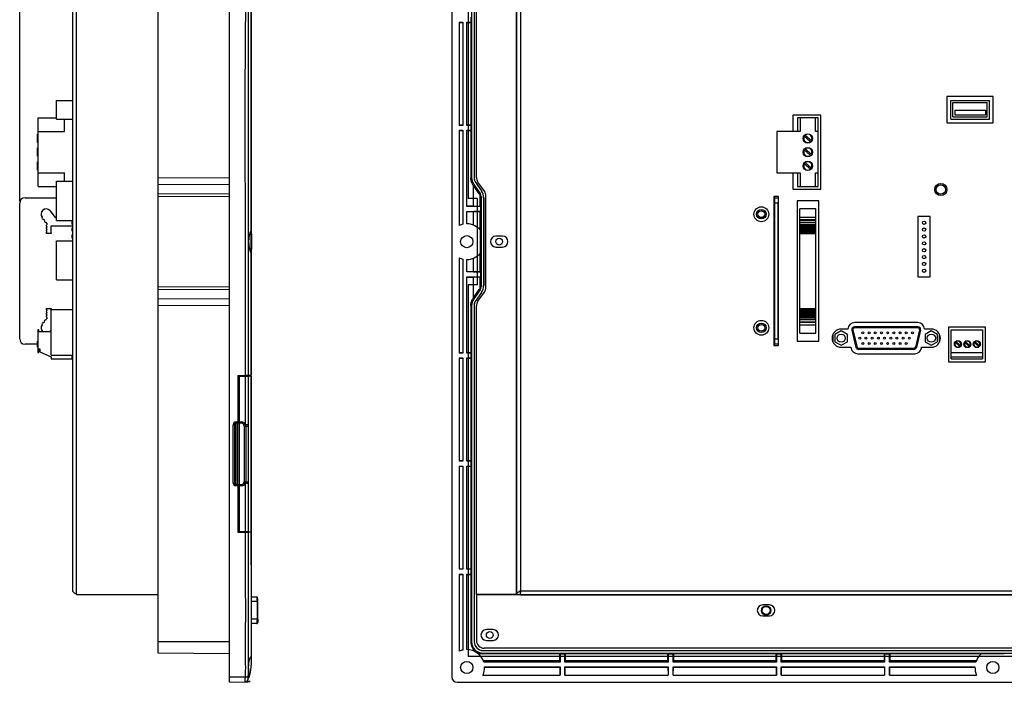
# Model space of a CAD drawing. Header units: millimetres. Extents: x 5826 to 8031, y -49 to 429.
# Tile 5 of 7: x 7471 to 7835, y -13 to 232. Entities that reach past the tile are written whole.
import ezdxf

# ---------------------------------------------------------------- set-up
doc = ezdxf.new("R2010")
doc.units = ezdxf.units.MM
doc.header["$LTSCALE"] = 3
doc.header["$PDSIZE"] = -1
doc.styles.get("Standard").update_dxf_attribs({"font": 'arial.ttf', "height": 12})
doc.dimstyles.new('ISO-25', dxfattribs={"dimtxt": 12, "dimasz": 6, "dimexe": 0.5, "dimexo": 0.625, "dimtad": 1, "dimdec": 1, "dimdsep": 46, "dimtxsty": 'Standard', "dimcen": 0, "dimclrd": 256, "dimclre": 256, "dimadec": 0, "dimazin": 0, "dimtfac": 1, "dimtdec": 1, "dimtmove": 0, "dimatfit": 3, "dimfxl": 1, "dimlwd": 30, "dimlwe": 30, "dimarcsym": 0})

# ---------------------------------------------------------------- blocks, each defined once
blk = doc.blocks.new('*D187')
at = {"lineweight": 30}
for p, q in [((7470.78, 164.47), (7470.78, 370.08)), ((7550.38, 369.58), (7476.78, 369.58)), ((7556.38, 311.99), (7556.38, 370.08))]:
    blk.add_line(p, q, dxfattribs=at)
for points in [[(7476.78, 370.58), (7476.78, 368.58), (7470.78, 369.58)], [(7550.38, 370.58), (7550.38, 368.58), (7556.38, 369.58)]]:
    blk.add_solid(points)
at = {"layer": 'Defpoints', "color": 0}
for p in [(7470.78, 369.58), (7556.38, 311.37), (7470.78, 163.85)]:
    blk.add_point(p, dxfattribs=at)
at = {"color": 0, "insert": (7513.58, 376.33), "char_height": 12, "attachment_point": 5}
blk.add_mtext('85.6', dxfattribs=at)

msp = doc.modelspace()

# ---------------------------------------------------------------- linework, layer by layer
at = {"color": 7, "linetype": 'Continuous', "lineweight": 25}
for p, q in [((7548.38, -11.39), (7548.38, 310.61)), ((7630.58, 310.61), (7630.58, -11.39)), ((7556.38, 302.61), (7556.38, 152.61)), ((7521.98, 173.33), (7521.98, 297.61)), ((7637.86, 297.61), (7637.86, 173.33)), ((7638.83, 297.61), (7638.83, 172.86)), ((7638.86, 297.61), (7638.86, 172.86)), ((7556.28, 286.31), (7556.28, 153.44)), ((7490.38, 20.51), (7490.38, 278.71)), ((7491.78, 19.11), (7491.78, 280.11)), ((7639.68, 173.39), (7639.68, 280.11)), ((7654.38, 280.11), (7654.38, 19.11)), ((7654.58, 19.11), (7654.58, 280.11)), ((7655.98, 278.71), (7655.98, 20.51)), ((7633.28, 230.81), (7634.68, 230.81)), ((7633.28, 230.81), (7633.28, 192.61)), ((7633.28, 230.73), (7634.6, 230.73)), ((7634.6, 230.73), (7634.68, 230.81)), ((7634.6, 230.73), (7634.6, 192.7)), ((7634.68, 230.81), (7634.68, 192.61)), ((7636.08, 230.81), (7637.63, 230.81)), ((7636.08, 192.61), (7636.08, 230.81)), ((7636.17, 230.72), (7636.08, 230.81)), ((7636.17, 230.72), (7637.58, 230.72)), ((7636.17, 192.7), (7636.17, 230.72)), ((7637.63, 230.81), (7637.58, 230.72)), ((7637.58, 230.72), (7637.58, 192.7)), ((7637.63, 232.61), (7637.63, 230.81)), ((7484.38, 201.86), (7490.38, 201.86)), ((7484.38, 194.96), (7484.38, 201.86)), ((7830.73, 203.26), (7813.63, 203.26)), ((7813.63, 203.26), (7813.63, 193.56)), ((7815.03, 194.96), (7815.03, 201.86)), ((7815.03, 201.86), (7829.33, 201.86)), ((7815.83, 201.06), (7828.53, 201.06)), ((7815.83, 195.76), (7815.83, 201.06)), ((7828.53, 195.76), (7828.53, 201.06)), ((7829.33, 194.96), (7829.33, 201.86)), ((7830.73, 193.56), (7830.73, 203.26)), ((7816.52, 198.23), (7816.52, 196.51)), ((7816.52, 198.23), (7827.85, 198.23)), ((7827.85, 198.23), (7827.85, 196.51)), ((7477.58, 195.41), (7484.38, 195.41)), ((7477.58, 190.41), (7477.58, 195.41)), ((7484.38, 194.96), (7490.38, 194.96)), ((7487.38, 190.41), (7487.38, 194.96)), ((7766.98, 196.41), (7756.68, 196.41)), ((7756.68, 196.41), (7756.68, 190.41)), ((7765.98, 195.44), (7758.38, 195.44)), ((7758.38, 195.44), (7758.38, 190.41)), ((7759.31, 195.41), (7759.31, 190.41)), ((7765.06, 195.41), (7759.31, 195.41)), ((7765.06, 190.41), (7765.06, 195.41)), ((7765.98, 190.41), (7765.98, 195.44)), ((7766.98, 169.01), (7766.98, 196.41)), ((7813.63, 193.56), (7830.73, 193.56)), ((7815.03, 194.96), (7829.33, 194.96)), ((7815.83, 195.76), (7828.53, 195.76)), ((7816.52, 196.51), (7827.85, 196.51)), ((7477.58, 189.33), (7477.38, 189.33)), ((7477.38, 187), (7477.38, 189.33)), ((7477.58, 190.41), (7487.38, 190.41)), ((7477.58, 175.01), (7477.58, 190.41)), ((7634.6, 192.7), (7633.28, 192.69)), ((7634.68, 192.61), (7633.28, 192.61)), ((7633.28, 190.81), (7634.68, 190.81)), ((7633.28, 190.81), (7633.28, 155.59)), ((7633.28, 190.73), (7634.6, 190.73)), ((7634.6, 192.7), (7634.68, 192.61)), ((7634.6, 190.73), (7634.68, 190.81)), ((7634.6, 190.73), (7634.6, 156.04)), ((7634.68, 190.81), (7634.68, 156.06)), ((7636.17, 192.7), (7636.08, 192.61)), ((7637.63, 192.61), (7636.08, 192.61)), ((7636.08, 190.81), (7637.63, 190.81)), ((7636.08, 162.61), (7636.08, 190.81)), ((7636.17, 190.72), (7636.08, 190.81)), ((7637.58, 192.7), (7636.17, 192.7)), ((7636.17, 190.72), (7637.58, 190.72)), ((7636.17, 162.7), (7636.17, 190.72)), ((7637.58, 192.7), (7637.63, 192.61)), ((7637.63, 190.81), (7637.58, 190.72)), ((7637.58, 190.72), (7637.58, 173.24)), ((7637.63, 192.61), (7637.63, 190.81)), ((7750.78, 190.41), (7750.78, 175.01)), ((7759.31, 190.41), (7750.78, 190.41)), ((7765.98, 190.41), (7765.06, 190.41)), ((7765.98, 175.01), (7765.98, 190.41)), ((7477.38, 187), (7477.58, 187)), ((7477.38, 186.58), (7477.38, 187)), ((7477.38, 186.58), (7477.58, 186.58)), ((7477.38, 186.25), (7477.38, 186.58)), ((7477.38, 186.25), (7477.58, 186.25)), ((7763.14, 186.58), (7760.88, 188.61)), ((7761.25, 189.02), (7763.5, 187)), ((7477.58, 184.25), (7477.38, 184.25)), ((7477.38, 181.92), (7477.38, 184.25)), ((7763.14, 181.5), (7760.88, 183.53)), ((7761.25, 183.94), (7763.5, 181.92)), ((7477.38, 181.92), (7477.58, 181.92)), ((7477.38, 181.5), (7477.38, 181.92)), ((7477.38, 181.5), (7477.58, 181.5)), ((7477.38, 181.17), (7477.38, 181.5)), ((7477.38, 181.17), (7477.58, 181.17)), ((7477.58, 179.17), (7477.38, 179.17)), ((7477.38, 176.84), (7477.38, 179.17)), ((7763.14, 176.42), (7760.88, 178.45)), ((7761.25, 178.86), (7763.5, 176.84)), ((7477.38, 176.84), (7477.58, 176.84)), ((7477.38, 176.42), (7477.38, 176.84)), ((7477.38, 176.42), (7477.58, 176.42)), ((7477.38, 176.09), (7477.38, 176.42)), ((7477.38, 176.09), (7477.58, 176.09)), ((7477.58, 175.01), (7487.38, 175.01)), ((7477.58, 170.01), (7477.58, 175.01)), ((7487.38, 171.96), (7487.38, 175.01)), ((7750.78, 175.01), (7759.31, 175.01)), ((7756.68, 175.01), (7756.68, 169.01)), ((7758.38, 175.01), (7758.38, 169.99)), ((7759.31, 175.01), (7759.31, 170.01)), ((7765.06, 175.01), (7765.98, 175.01)), ((7765.06, 170.01), (7765.06, 175.01)), ((7765.98, 169.99), (7765.98, 175.01)), ((7484.38, 157.46), (7484.38, 171.96)), ((7484.38, 171.96), (7490.38, 171.96)), ((7521.98, 170.75), (7521.98, 173.33)), ((7637.58, 173.24), (7637.86, 173.33)), ((7638.83, 172.86), (7638.86, 172.86)), ((7639.2, 171.69), (7639.22, 171.71)), ((7639.2, 171.69), (7641.52, 168.37)), ((7639.22, 171.71), (7641.55, 168.39)), ((7642.62, 168.25), (7640.23, 171.67)), ((7477.58, 170.01), (7484.38, 170.01)), ((7521.98, 167.43), (7521.98, 170.75)), ((7638.67, 170.75), (7638.4, 170.66)), ((7638.4, 170.66), (7638.58, 170.4)), ((7640.72, 167.34), (7638.58, 170.4)), ((7638.58, 162.7), (7638.58, 170.4)), ((7638.67, 170.75), (7641, 167.43)), ((7641.52, 168.37), (7641.55, 168.39)), ((7756.68, 169.01), (7766.98, 169.01)), ((7758.38, 169.99), (7765.98, 169.99)), ((7759.31, 170.01), (7765.06, 170.01)), ((7470.78, 113.65), (7470.78, 163.85)), ((7472.78, 165.85), (7484.38, 165.85)), ((7521.98, 166.28), (7521.98, 167.43)), ((7521.98, 132.94), (7521.98, 166.28)), ((7640.72, 167.34), (7641, 167.43)), ((7641.36, 166.28), (7641.08, 166.19)), ((7641.08, 162.7), (7641.08, 166.19)), ((7641.36, 166.28), (7641.36, 132.94)), ((7642.33, 165.81), (7642.33, 133.42)), ((7642.33, 165.81), (7642.36, 165.81)), ((7642.36, 165.81), (7642.36, 133.42)), ((7643.16, 132.69), (7643.16, 166.53)), ((7751.4, 166.25), (7749.6, 166.25)), ((7749.6, 166.25), (7749.6, 111.25)), ((7749.6, 165.85), (7749.8, 165.85)), ((7749.8, 165.85), (7749.8, 111.65)), ((7750, 165.85), (7749.8, 165.85)), ((7750, 163.85), (7750, 165.85)), ((7750, 165.85), (7751.2, 165.85)), ((7751.2, 163.85), (7750, 163.85)), ((7750, 113.65), (7750, 163.85)), ((7751.2, 165.85), (7751.2, 163.85)), ((7751.2, 113.65), (7751.2, 163.85)), ((7751.4, 111.25), (7751.4, 166.25)), ((7766.2, 164.71), (7758.2, 164.71)), ((7758.2, 164.71), (7758.2, 112.79)), ((7766.2, 112.79), (7766.2, 164.71)), ((7481.93, 161.16), (7483.95, 158.59)), ((7636.17, 162.7), (7636.08, 162.61)), ((7641.13, 162.61), (7636.08, 162.61)), ((7636.08, 160.81), (7641.13, 160.81)), ((7636.08, 156.21), (7636.08, 160.81)), ((7636.17, 160.72), (7636.08, 160.81)), ((7638.58, 162.7), (7636.17, 162.7)), ((7636.17, 156.21), (7636.17, 160.72)), ((7636.17, 160.72), (7638.58, 160.72)), ((7638.58, 162.7), (7641.08, 162.7)), ((7641.08, 160.72), (7638.58, 160.72)), ((7638.58, 155.72), (7638.58, 160.72)), ((7641.08, 162.7), (7641.13, 162.61)), ((7641.13, 160.81), (7641.08, 160.72)), ((7641.08, 153.92), (7641.08, 160.72)), ((7641.13, 162.61), (7641.13, 160.81)), ((7765.2, 161.71), (7759.2, 161.71)), ((7759.2, 158.64), (7759.2, 161.71)), ((7765.2, 158.64), (7765.2, 161.71)), ((7483.95, 158.59), (7484.38, 158.69)), ((7484.38, 157.46), (7490.38, 157.46)), ((7490.38, 157.21), (7490.18, 157.21)), ((7490.18, 156.6), (7490.18, 157.21)), ((7490.18, 156), (7490.18, 156.6)), ((7759.2, 158.64), (7765.2, 158.64)), ((7759.2, 157.85), (7759.2, 158.64)), ((7759.2, 157.85), (7765.2, 157.85)), ((7759.2, 157.58), (7759.2, 157.85)), ((7759.2, 157.58), (7765.2, 157.58)), ((7759.2, 156.85), (7759.2, 157.58)), ((7759.2, 156.11), (7759.2, 156.87)), ((7759.2, 156.85), (7765.2, 156.85)), ((7765.2, 157.85), (7765.2, 158.64)), ((7765.2, 157.58), (7765.2, 157.85)), ((7765.2, 156.85), (7765.2, 157.58)), ((7765.2, 156.11), (7765.2, 156.87)), ((7807.45, 158.87), (7802.91, 158.87)), ((7802.91, 158.87), (7802.91, 136.55)), ((7807.45, 136.55), (7807.45, 158.87)), ((7480.64, 153.84), (7480.96, 154.13)), ((7480.64, 153.54), (7480.64, 153.84)), ((7480.95, 153.35), (7480.64, 153.54)), ((7480.64, 152.98), (7480.95, 153.35)), ((7480.64, 152.65), (7480.64, 152.98)), ((7480.66, 154.72), (7480.95, 155.06)), ((7480.66, 154.47), (7480.66, 154.72)), ((7480.96, 154.13), (7480.66, 154.47)), ((7480.68, 155.68), (7481, 155.93)), ((7480.68, 155.38), (7480.68, 155.68)), ((7480.95, 155.06), (7480.68, 155.38)), ((7481, 155.93), (7481, 156.11)), ((7490.38, 155.35), (7482.26, 155.35)), ((7482.26, 155.35), (7482.26, 153.03)), ((7482.26, 153.03), (7482.43, 152.85)), ((7490.18, 156), (7490.38, 156)), ((7490.38, 154.67), (7490.18, 154.67)), ((7490.18, 154.06), (7490.18, 154.67)), ((7490.18, 153.46), (7490.18, 154.06)), ((7490.18, 153.46), (7490.38, 153.46)), ((7641.13, 145.36), (7641.13, 153.87)), ((7759.2, 156.11), (7765.2, 156.11)), ((7759.2, 155.93), (7759.2, 156.11)), ((7759.2, 155.93), (7765.2, 155.93)), ((7759.2, 155.68), (7759.2, 155.93)), ((7759.2, 155.68), (7765.2, 155.68)), ((7759.2, 155.38), (7759.2, 155.68)), ((7759.2, 155.38), (7765.2, 155.38)), ((7759.2, 155.06), (7759.2, 155.38)), ((7759.2, 155.06), (7765.2, 155.06)), ((7759.2, 154.72), (7759.2, 155.06)), ((7759.2, 154.72), (7765.2, 154.72)), ((7759.2, 154.47), (7759.2, 154.72)), ((7759.2, 154.47), (7765.2, 154.47)), ((7759.2, 154.13), (7759.2, 154.47)), ((7759.2, 154.13), (7765.2, 154.13)), ((7759.2, 153.84), (7759.2, 154.13)), ((7759.2, 153.84), (7765.2, 153.84)), ((7759.2, 153.54), (7759.2, 153.84)), ((7759.2, 153.54), (7765.2, 153.54)), ((7759.2, 153.35), (7759.2, 153.54)), ((7759.2, 153.35), (7765.2, 153.35)), ((7759.2, 152.98), (7759.2, 153.35)), ((7759.2, 152.98), (7765.2, 152.98)), ((7759.2, 152.65), (7759.2, 152.98)), ((7765.2, 155.93), (7765.2, 156.11)), ((7765.2, 155.68), (7765.2, 155.93)), ((7765.2, 155.38), (7765.2, 155.68)), ((7765.2, 155.06), (7765.2, 155.38)), ((7765.2, 154.72), (7765.2, 155.06)), ((7765.2, 154.47), (7765.2, 154.72)), ((7765.2, 154.13), (7765.2, 154.47)), ((7765.2, 153.84), (7765.2, 154.13)), ((7765.2, 153.54), (7765.2, 153.84)), ((7765.2, 153.35), (7765.2, 153.54)), ((7765.2, 152.98), (7765.2, 153.35)), ((7765.2, 152.65), (7765.2, 152.98)), ((7482.43, 152.65), (7480.64, 152.65)), ((7482.43, 152.85), (7482.43, 152.65)), ((7484.38, 135.46), (7484.38, 149.96)), ((7484.38, 149.96), (7490.38, 149.96)), ((7490.38, 152.13), (7490.18, 152.13)), ((7490.18, 151.52), (7490.18, 152.13)), ((7490.18, 150.92), (7490.18, 151.52)), ((7490.18, 150.92), (7490.38, 150.92)), ((7556.38, 146.62), (7556.38, 152.61)), ((7556.48, 152.46), (7556.48, 146.76)), ((7649.33, 151.61), (7646.83, 151.61)), ((7759.2, 152.65), (7765.2, 152.65)), ((7759.2, 124.85), (7759.2, 152.65)), ((7765.2, 124.85), (7765.2, 152.65)), ((7556.28, 145.77), (7556.28, 100.11)), ((7556.38, 146.62), (7556.38, 100.11)), ((7646.83, 147.61), (7649.33, 147.61)), ((7633.28, 143.64), (7633.28, 108.41)), ((7634.6, 143.18), (7634.6, 108.5)), ((7634.68, 143.16), (7634.68, 108.41)), ((7636.08, 138.41), (7636.08, 143.01)), ((7636.17, 138.5), (7636.17, 143.01)), ((7638.58, 138.5), (7638.58, 143.5)), ((7641.08, 138.5), (7641.08, 145.3)), ((7636.17, 138.5), (7636.08, 138.41)), ((7641.13, 138.41), (7636.08, 138.41)), ((7638.58, 138.5), (7636.17, 138.5)), ((7638.58, 138.5), (7641.08, 138.5)), ((7641.08, 138.5), (7641.13, 138.41)), ((7641.13, 138.41), (7641.13, 136.61)), ((7484.38, 135.46), (7490.38, 135.46)), ((7636.08, 136.61), (7641.13, 136.61)), ((7636.08, 108.41), (7636.08, 136.61)), ((7636.17, 136.52), (7636.08, 136.61)), ((7636.17, 108.5), (7636.17, 136.52)), ((7636.17, 136.52), (7638.58, 136.52)), ((7641.08, 136.52), (7638.58, 136.52)), ((7638.58, 128.83), (7638.58, 136.52)), ((7641.13, 136.61), (7641.08, 136.52)), ((7641.08, 133.03), (7641.08, 136.52)), ((7802.91, 136.55), (7807.45, 136.55)), ((7521.98, 131.8), (7521.98, 132.94)), ((7521.98, 128.47), (7521.98, 131.8)), ((7638.58, 128.83), (7640.72, 131.88)), ((7641, 131.8), (7638.67, 128.47)), ((7641, 131.8), (7640.72, 131.88)), ((7641.08, 133.03), (7641.36, 132.94)), ((7642.33, 133.42), (7642.36, 133.42)), ((7521.98, 125.89), (7521.98, 128.47)), ((7638.58, 128.83), (7638.4, 128.56)), ((7638.4, 128.56), (7638.67, 128.47)), ((7641.52, 130.85), (7639.2, 127.53)), ((7639.2, 127.53), (7639.22, 127.51)), ((7641.55, 130.84), (7639.22, 127.51)), ((7640.23, 127.55), (7642.62, 130.97)), ((7641.52, 130.85), (7641.55, 130.84)), ((7480.64, 124.51), (7480.64, 124.85)), ((7480.64, 124.85), (7482.43, 124.85)), ((7480.95, 124.15), (7480.64, 124.51)), ((7480.64, 123.95), (7480.95, 124.15)), ((7480.64, 123.66), (7480.64, 123.95)), ((7482.43, 124.65), (7482.26, 124.46)), ((7482.26, 124.46), (7482.26, 122.15)), ((7482.38, 107.59), (7482.38, 124.49)), ((7482.38, 124.49), (7490.38, 124.49)), ((7482.43, 124.85), (7482.43, 124.65)), ((7521.98, 1.61), (7521.98, 125.89)), ((7637.58, 125.98), (7637.58, 108.5)), ((7637.86, 125.89), (7637.58, 125.98)), ((7637.86, 125.89), (7637.86, 1.61)), ((7638.83, 126.37), (7638.83, 1.61)), ((7638.83, 126.37), (7638.86, 126.37)), ((7638.86, 126.37), (7638.86, 1.61)), ((7639.68, 19.11), (7639.68, 125.83)), ((7759.2, 124.85), (7765.2, 124.85)), ((7759.2, 124.51), (7759.2, 124.85)), ((7759.2, 124.51), (7765.2, 124.51)), ((7759.2, 124.15), (7759.2, 124.51)), ((7759.2, 124.15), (7765.2, 124.15)), ((7759.2, 123.95), (7759.2, 124.15)), ((7759.2, 123.95), (7765.2, 123.95)), ((7759.2, 123.66), (7759.2, 123.95)), ((7765.2, 124.51), (7765.2, 124.85)), ((7765.2, 124.15), (7765.2, 124.51)), ((7765.2, 123.95), (7765.2, 124.15)), ((7765.2, 123.66), (7765.2, 123.95)), ((7480.96, 123.36), (7480.64, 123.66)), ((7480.66, 123.03), (7480.96, 123.36)), ((7480.66, 122.78), (7480.66, 123.03)), ((7480.95, 122.43), (7480.66, 122.78)), ((7480.68, 122.11), (7480.95, 122.43)), ((7480.68, 121.82), (7480.68, 122.11)), ((7481, 121.57), (7480.68, 121.82)), ((7481, 121.39), (7481, 121.57)), ((7482.26, 122.15), (7482.38, 122.15)), ((7759.2, 123.66), (7765.2, 123.66)), ((7759.2, 123.36), (7759.2, 123.66)), ((7759.2, 123.36), (7765.2, 123.36)), ((7759.2, 123.03), (7759.2, 123.36)), ((7759.2, 123.03), (7765.2, 123.03)), ((7759.2, 122.78), (7759.2, 123.03)), ((7759.2, 122.78), (7765.2, 122.78)), ((7759.2, 122.43), (7759.2, 122.78)), ((7759.2, 122.43), (7765.2, 122.43)), ((7759.2, 122.11), (7759.2, 122.43)), ((7759.2, 122.11), (7765.2, 122.11)), ((7759.2, 121.82), (7759.2, 122.11)), ((7759.2, 121.82), (7765.2, 121.82)), ((7759.2, 121.57), (7759.2, 121.82)), ((7759.2, 121.57), (7765.2, 121.57)), ((7759.2, 121.39), (7759.2, 121.57)), ((7759.2, 121.39), (7765.2, 121.39)), ((7759.2, 120.62), (7759.2, 121.39)), ((7765.2, 120.65), (7759.2, 120.65)), ((7759.2, 119.92), (7759.2, 120.65)), ((7765.2, 123.36), (7765.2, 123.66)), ((7765.2, 123.03), (7765.2, 123.36)), ((7765.2, 122.78), (7765.2, 123.03)), ((7765.2, 122.43), (7765.2, 122.78)), ((7765.2, 122.11), (7765.2, 122.43)), ((7765.2, 121.82), (7765.2, 122.11)), ((7765.2, 121.57), (7765.2, 121.82)), ((7765.2, 121.39), (7765.2, 121.57)), ((7765.2, 120.62), (7765.2, 121.39)), ((7765.2, 119.92), (7765.2, 120.65)), ((7477.91, 116.96), (7477.53, 116.96)), ((7477.53, 116.96), (7477.53, 108.56)), ((7477.91, 116.21), (7477.91, 116.96)), ((7482.38, 116.91), (7481.93, 116.34)), ((7759.2, 119.92), (7765.2, 119.92)), ((7759.2, 119.65), (7759.2, 119.92)), ((7765.2, 119.65), (7759.2, 119.65)), ((7759.2, 118.85), (7759.2, 119.65)), ((7759.2, 115.79), (7759.2, 118.85)), ((7759.2, 118.85), (7765.2, 118.85)), ((7765.2, 119.65), (7765.2, 119.92)), ((7765.2, 118.85), (7765.2, 119.65)), ((7765.2, 115.79), (7765.2, 118.85)), ((7774.52, 116.56), (7772.23, 115.24)), ((7777.01, 117.26), (7774.52, 117.26)), ((7776.82, 115.24), (7774.52, 116.56)), ((7778.48, 116.86), (7780, 110.5)), ((7778.87, 116.95), (7780.39, 110.59)), ((7802.92, 118.09), (7779.45, 118.09)), ((7802.92, 117.69), (7779.45, 117.69)), ((7802.86, 119.66), (7779.51, 119.66)), ((7803.5, 116.95), (7801.98, 110.59)), ((7803.89, 116.86), (7802.37, 110.5)), ((7807.84, 117.26), (7805.36, 117.26)), ((7807.85, 116.56), (7805.55, 115.24)), ((7810.14, 115.24), (7807.85, 116.56)), ((7827.83, 117.96), (7814.23, 117.96)), ((7814.23, 117.96), (7814.23, 105.21)), ((7815.23, 116.96), (7826.83, 116.96)), ((7815.23, 108.56), (7815.23, 116.96)), ((7826.83, 116.96), (7826.83, 108.56)), ((7827.83, 105.21), (7827.83, 117.96)), ((7482.38, 116.21), (7477.91, 116.21)), ((7481.93, 116.34), (7481.79, 116.21)), ((7750, 113.65), (7751.2, 113.65)), ((7750, 111.65), (7750, 113.65)), ((7751.2, 113.65), (7751.2, 111.65)), ((7759.2, 115.79), (7765.2, 115.79)), ((7771.43, 115.21), (7771.43, 112.62)), ((7772.23, 115.24), (7772.23, 112.59)), ((7776.82, 112.59), (7776.82, 115.24)), ((7805.55, 115.24), (7805.55, 112.59)), ((7810.14, 112.59), (7810.14, 115.24)), ((7810.93, 112.62), (7810.93, 115.21)), ((7477.38, 111.65), (7472.78, 111.65)), ((7477.53, 112.81), (7477.38, 112.81)), ((7477.38, 111.14), (7477.38, 112.81)), ((7477.38, 111.14), (7477.53, 111.14)), ((7477.38, 110.85), (7477.38, 111.14)), ((7477.38, 110.61), (7477.38, 110.85)), ((7477.38, 110.85), (7477.53, 110.85)), ((7477.38, 110.61), (7477.53, 110.61)), ((7477.91, 109.92), (7478.26, 109.92)), ((7477.91, 108.56), (7477.91, 109.92)), ((7478.26, 109.92), (7478.26, 108.82)), ((7749.8, 111.65), (7749.6, 111.65)), ((7749.6, 111.25), (7751.4, 111.25)), ((7749.8, 111.65), (7750, 111.65)), ((7751.2, 111.65), (7750, 111.65)), ((7758.2, 112.79), (7766.2, 112.79)), ((7772.23, 112.59), (7774.52, 111.26)), ((7774.52, 111.26), (7776.82, 112.59)), ((7774.52, 110.56), (7778.12, 110.56)), ((7778.12, 110.56), (7778.17, 110.23)), ((7801.4, 110.13), (7780.97, 110.13)), ((7801.4, 109.73), (7780.97, 109.73)), ((7804.19, 110.23), (7804.25, 110.56)), ((7804.25, 110.56), (7807.84, 110.56)), ((7805.55, 112.59), (7807.84, 111.26)), ((7807.84, 111.26), (7810.14, 112.59)), ((7818.37, 110.85), (7816.75, 112.3)), ((7817.02, 112.59), (7818.63, 111.14)), ((7821.85, 110.84), (7820.24, 112.28)), ((7820.54, 112.6), (7822.14, 111.16)), ((7825.37, 110.85), (7823.75, 112.3)), ((7824.02, 112.59), (7825.63, 111.14)), ((7477.53, 108.56), (7477.91, 108.56)), ((7478.26, 108.82), (7482.41, 106.97)), ((7482.38, 107.59), (7490.38, 107.59)), ((7482.41, 106.97), (7482.41, 106.21)), ((7482.41, 106.21), (7490.18, 106.21)), ((7490.18, 106.21), (7490.18, 107.59)), ((7634.6, 108.5), (7633.28, 108.49)), ((7634.68, 108.41), (7633.28, 108.41)), ((7633.28, 106.61), (7634.68, 106.61)), ((7633.28, 106.61), (7633.28, 68.41)), ((7633.28, 106.53), (7634.6, 106.53)), ((7634.6, 108.5), (7634.68, 108.41)), ((7634.6, 106.53), (7634.68, 106.61)), ((7634.6, 106.53), (7634.6, 68.5)), ((7634.68, 106.61), (7634.68, 68.41)), ((7636.17, 108.5), (7636.08, 108.41)), ((7637.63, 108.41), (7636.08, 108.41)), ((7636.08, 106.61), (7637.63, 106.61)), ((7636.08, 68.41), (7636.08, 106.61)), ((7636.17, 106.52), (7636.08, 106.61)), ((7637.58, 108.5), (7636.17, 108.5)), ((7636.17, 68.5), (7636.17, 106.52)), ((7636.17, 106.52), (7637.58, 106.52)), ((7637.58, 108.5), (7637.63, 108.41)), ((7637.63, 106.61), (7637.58, 106.52)), ((7637.58, 106.52), (7637.58, 68.5)), ((7637.63, 108.41), (7637.63, 106.61)), ((7780.64, 108.16), (7801.73, 108.16)), ((7815.23, 108.56), (7826.83, 108.56)), ((7815.23, 106.97), (7815.23, 108.56)), ((7815.23, 106.97), (7826.83, 106.97)), ((7815.23, 106.21), (7815.23, 106.97)), ((7815.23, 106.21), (7826.83, 106.21)), ((7826.83, 108.56), (7826.83, 106.97)), ((7826.83, 106.97), (7826.83, 106.21)), ((7814.23, 105.21), (7827.83, 105.21)), ((7551.38, 100.11), (7554.29, 100.11)), ((7551.38, 100.11), (7551.38, 82.91)), ((7551.38, 99.91), (7551.9, 99.91)), ((7551.9, 99.91), (7551.9, 82.91)), ((7551.9, 99.91), (7554.29, 99.91)), ((7554.29, 99.91), (7555.2, 99.91)), ((7554.38, 100.11), (7554.38, 99.91)), ((7556.28, 99.91), (7556.28, 42.31)), ((7556.38, 100.11), (7556.38, 100.09)), ((7556.38, 99.91), (7556.38, 42.31)), ((7549.7, 60.31), (7549.7, 81.91)), ((7550.18, 81.91), (7549.7, 81.91)), ((7550.18, 81.91), (7550.18, 60.31)), ((7550.88, 82.41), (7550.68, 82.41)), ((7550.7, 82.91), (7551.38, 82.91)), ((7550.88, 59.81), (7550.88, 82.41)), ((7551.9, 82.91), (7551.38, 82.91)), ((7551.38, 59.31), (7551.38, 82.91)), ((7552.86, 82.41), (7551.88, 82.41)), ((7551.88, 82.41), (7551.88, 59.81)), ((7551.9, 82.91), (7552.88, 82.91)), ((7553.79, 81.41), (7553.86, 81.41)), ((7553.79, 81.41), (7553.79, 60.81)), ((7553.86, 81.41), (7554.38, 81.41)), ((7553.86, 60.81), (7553.86, 81.41)), ((7554.38, 81.41), (7555.2, 81.41)), ((7554.38, 81.41), (7554.38, 60.81)), ((7555.2, 81.92), (7555.2, 81.41)), ((7634.6, 68.5), (7633.28, 68.49)), ((7634.68, 68.41), (7633.28, 68.41)), ((7633.28, 66.61), (7634.68, 66.61)), ((7633.28, 66.61), (7633.28, 28.41)), ((7633.28, 66.53), (7634.6, 66.53)), ((7634.6, 68.5), (7634.68, 68.41)), ((7634.6, 66.53), (7634.68, 66.61)), ((7634.6, 66.53), (7634.6, 28.5)), ((7634.68, 66.61), (7634.68, 28.41)), ((7636.17, 68.5), (7636.08, 68.41)), ((7637.63, 68.41), (7636.08, 68.41)), ((7636.08, 66.61), (7637.63, 66.61)), ((7636.08, 28.41), (7636.08, 66.61)), ((7636.17, 66.52), (7636.08, 66.61)), ((7637.58, 68.5), (7636.17, 68.5)), ((7636.17, 66.52), (7637.58, 66.52)), ((7636.17, 28.5), (7636.17, 66.52)), ((7637.58, 68.5), (7637.63, 68.41)), ((7637.63, 66.61), (7637.58, 66.52)), ((7637.58, 66.52), (7637.58, 28.5)), ((7637.63, 68.41), (7637.63, 66.61)), ((7550.18, 60.31), (7549.7, 60.31)), ((7550.68, 59.81), (7550.88, 59.81)), ((7551.38, 59.31), (7550.7, 59.31)), ((7551.38, 59.31), (7551.9, 59.31)), ((7551.38, 59.31), (7551.38, 42.11)), ((7551.88, 59.81), (7552.86, 59.81)), ((7551.9, 59.31), (7551.9, 42.31)), ((7552.88, 59.31), (7551.9, 59.31)), ((7553.79, 60.81), (7553.86, 60.81)), ((7553.86, 60.81), (7554.38, 60.81)), ((7554.29, 42.31), (7554.29, 60.3)), ((7551.9, 42.31), (7551.38, 42.31)), ((7551.38, 42.11), (7554.29, 42.11)), ((7554.29, 42.31), (7551.9, 42.31)), ((7554.38, 42.31), (7554.38, 42.11)), ((7556.28, 42.11), (7556.28, 35.01)), ((7556.38, 42.14), (7556.38, 42.11)), ((7556.38, 42.11), (7556.38, -3.39)), ((7556.28, 35.01), (7556.28, 30.01)), ((7634.6, 28.5), (7633.28, 28.49)), ((7634.68, 28.41), (7633.28, 28.41)), ((7633.28, 26.61), (7634.68, 26.61)), ((7633.28, 26.61), (7633.28, -1.91)), ((7633.28, 26.53), (7634.6, 26.53)), ((7634.6, 28.5), (7634.68, 28.41)), ((7634.6, 26.53), (7634.68, 26.61)), ((7634.6, 26.53), (7634.6, -1.46)), ((7634.68, 26.61), (7634.68, -1.44)), ((7636.17, 28.5), (7636.08, 28.41)), ((7637.63, 28.41), (7636.08, 28.41)), ((7636.08, 26.61), (7637.63, 26.61)), ((7636.08, -1.29), (7636.08, 26.61)), ((7636.17, 26.52), (7636.08, 26.61)), ((7637.58, 28.5), (7636.17, 28.5)), ((7636.17, -1.29), (7636.17, 26.52)), ((7636.17, 26.52), (7637.58, 26.52)), ((7637.58, 28.5), (7637.63, 28.41)), ((7637.63, 26.61), (7637.58, 26.52)), ((7637.58, 26.52), (7637.58, 1.61)), ((7637.63, 28.41), (7637.63, 26.61)), ((7491.78, 19.11), (7521.98, 19.11)), ((7654.38, 19.11), (7639.68, 19.11)), ((7655.98, 18.91), (7639.68, 18.91)), ((7639.68, 18.91), (7639.68, 2.01)), ((7639.84, 18.91), (7639.84, 19.11)), ((7640.08, 18.91), (7640.08, 19.11)), ((7654.38, 19.11), (7654.58, 19.11)), ((7654.58, 19.11), (7655.78, 19.11)), ((7655.98, 20.51), (7655.78, 19.11)), ((7655.98, 20.51), (8005.18, 20.51)), ((7655.98, 19.11), (7655.98, 20.51)), ((7655.98, 19.11), (8005.18, 19.11)), ((7655.98, 19.11), (7655.98, 18.91)), ((7655.98, 18.91), (8005.18, 18.91)), ((7558.49, 18.11), (7556.38, 18.11)), ((7558.66, 9.96), (7558.66, 16.46)), ((7558.86, 9.96), (7558.86, 16.46)), ((7748.01, 15.21), (7745.51, 15.21)), ((7745.51, 11.21), (7748.01, 11.21)), ((7558.49, 8.31), (7556.38, 8.31)), ((7645.83, 6.11), (7643.33, 6.11)), ((7521.98, -2.61), (7521.98, 1.61)), ((7637.58, 1.61), (7637.86, 1.61)), ((7638.83, 1.61), (7638.86, 1.61)), ((7643.33, 2.11), (7645.83, 2.11)), ((7548.38, -2.84), (7521.98, -2.61)), ((7556.38, -3.39), (7556.38, -5.39)), ((7638.58, -1.78), (7638.58, -1.22)), ((7642.08, -1.64), (7642.08, -1.61)), ((7642.08, -2.89), (7642.08, -2.61)), ((8018.68, -0.79), (7642.48, -0.79)), ((7670.49, -2.89), (7670.58, -2.84)), ((7670.49, -5.39), (7670.49, -2.89)), ((7670.58, -2.84), (7672.38, -2.84)), ((7670.58, -2.84), (7670.58, -5.89)), ((7672.38, -2.84), (7672.48, -2.89)), ((7672.38, -5.89), (7672.38, -2.84)), ((7710.49, -2.89), (7672.48, -2.89)), ((7672.48, -2.89), (7672.48, -5.39)), ((7710.49, -2.89), (7710.58, -2.84)), ((7710.49, -5.39), (7710.49, -2.89)), ((7710.58, -2.84), (7712.38, -2.84)), ((7710.58, -2.84), (7710.58, -5.89)), ((7712.38, -2.84), (7712.48, -2.89)), ((7712.38, -5.89), (7712.38, -2.84)), ((7750.49, -2.89), (7712.48, -2.89)), ((7712.48, -2.89), (7712.48, -5.39)), ((7750.49, -2.89), (7750.58, -2.84)), ((7750.49, -5.39), (7750.49, -2.89)), ((7750.58, -2.84), (7752.38, -2.84)), ((7750.58, -2.84), (7750.58, -5.89)), ((7752.38, -2.84), (7752.48, -2.89)), ((7752.38, -5.89), (7752.38, -2.84)), ((7790.49, -2.89), (7752.48, -2.89)), ((7752.48, -2.89), (7752.48, -5.39)), ((7790.49, -2.89), (7790.58, -2.84)), ((7790.49, -5.39), (7790.49, -2.89)), ((7790.58, -2.84), (7792.38, -2.84)), ((7790.58, -2.84), (7790.58, -5.89)), ((7792.38, -2.84), (7792.48, -2.89)), ((7792.38, -5.89), (7792.38, -2.84)), ((7826.28, -2.89), (7792.48, -2.89)), ((7792.48, -2.89), (7792.48, -5.39)), ((7834.84, -2.84), (7826.33, -2.84)), ((7670.49, -5.39), (7642.19, -5.39)), ((7670.49, -5.8), (7642.34, -5.8)), ((7670.58, -5.89), (7642.37, -5.89)), ((7670.49, -5.39), (7670.49, -5.8)), ((7670.49, -5.8), (7670.58, -5.89)), ((7672.48, -5.8), (7672.38, -5.89)), ((7710.58, -5.89), (7672.38, -5.89)), ((7672.48, -5.8), (7672.48, -5.39)), ((7710.49, -5.39), (7672.48, -5.39)), ((7710.49, -5.8), (7672.48, -5.8)), ((7710.49, -5.39), (7710.49, -5.8)), ((7710.49, -5.8), (7710.58, -5.89)), ((7712.48, -5.8), (7712.38, -5.89)), ((7750.58, -5.89), (7712.38, -5.89)), ((7712.48, -5.8), (7712.48, -5.39)), ((7750.49, -5.39), (7712.48, -5.39)), ((7750.49, -5.8), (7712.48, -5.8)), ((7750.49, -5.39), (7750.49, -5.8)), ((7750.49, -5.8), (7750.58, -5.89)), ((7752.48, -5.8), (7752.38, -5.89)), ((7790.58, -5.89), (7752.38, -5.89)), ((7752.48, -5.8), (7752.48, -5.39)), ((7790.49, -5.39), (7752.48, -5.39)), ((7790.49, -5.8), (7752.48, -5.8)), ((7790.49, -5.39), (7790.49, -5.8)), ((7790.49, -5.8), (7790.58, -5.89)), ((7792.48, -5.8), (7792.38, -5.89)), ((7824.29, -5.89), (7792.38, -5.89)), ((7792.48, -5.8), (7792.48, -5.39)), ((7824.48, -5.39), (7792.48, -5.39)), ((7824.33, -5.8), (7792.48, -5.8)), ((7642.06, -10.69), (7670.58, -10.69)), ((7642.68, -7.69), (7670.58, -7.69)), ((7642.68, -7.78), (7670.49, -7.78)), ((7670.49, -7.78), (7670.58, -7.69)), ((7670.49, -7.78), (7670.51, -10.69)), ((7670.58, -7.69), (7670.58, -10.69)), ((7672.38, -7.69), (7710.58, -7.69)), ((7672.38, -10.69), (7672.38, -7.69)), ((7672.47, -7.78), (7672.38, -7.69)), ((7672.38, -10.69), (7710.58, -10.69)), ((7672.46, -10.69), (7672.47, -7.78)), ((7710.49, -7.78), (7710.58, -7.69)), ((7710.49, -7.78), (7710.51, -10.69)), ((7710.58, -7.69), (7710.58, -10.69)), ((7712.38, -7.69), (7750.58, -7.69)), ((7712.38, -10.69), (7712.38, -7.69)), ((7712.47, -7.78), (7712.38, -7.69)), ((7712.38, -10.69), (7750.58, -10.69)), ((7712.46, -10.69), (7712.47, -7.78)), ((7712.47, -7.78), (7750.49, -7.78)), ((7750.49, -7.78), (7750.58, -7.69)), ((7750.49, -7.78), (7750.51, -10.69)), ((7750.58, -7.69), (7750.58, -10.69)), ((7752.38, -7.69), (7790.58, -7.69)), ((7752.38, -10.69), (7752.38, -7.69)), ((7752.47, -7.78), (7752.38, -7.69)), ((7752.38, -10.69), (7790.58, -10.69)), ((7752.46, -10.69), (7752.47, -7.78)), ((7752.47, -7.78), (7790.49, -7.78)), ((7790.49, -7.78), (7790.58, -7.69)), ((7790.49, -7.78), (7790.51, -10.69)), ((7790.58, -7.69), (7790.58, -10.69)), ((7792.38, -10.69), (7792.38, -7.69)), ((7792.38, -7.69), (7823.99, -7.69)), ((7792.47, -7.78), (7792.38, -7.69)), ((7792.38, -10.69), (7824.61, -10.69)), ((7792.46, -10.69), (7792.47, -7.78)), ((7792.47, -7.78), (7823.99, -7.78)), ((7548.38, -11.39), (7554.23, -11.39)), ((7548.38, -13.39), (7548.38, -11.39)), ((7548.38, -13.39), (7554.23, -13.18)), ((7555.18, -12.5), (7555.39, -11.72)), ((7632.58, -13.39), (8028.58, -13.39))]:
    msp.add_line(p, q, dxfattribs=at)
at = {"color": 8, "linetype": 'Continuous', "lineweight": 25}
for p, q in [((7521.98, 173.33), (7548.38, 173.26)), ((7548.38, 170.68), (7521.98, 170.75)), ((7521.98, 167.43), (7548.38, 167.35)), ((7548.38, 166.21), (7521.98, 166.28)), ((7521.98, 132.94), (7548.38, 133.02)), ((7548.38, 131.87), (7521.98, 131.8)), ((7521.98, 128.47), (7548.38, 128.55)), ((7548.38, 125.97), (7521.98, 125.89)), ((7553.24, 99.91), (7553.24, 100.11)), ((7553.53, 100.11), (7553.53, 99.91)), ((7553.24, 42.11), (7553.24, 42.31)), ((7553.53, 42.31), (7553.53, 42.11)), ((7558.66, 16.46), (7556.38, 16.46)), ((7558.86, 16.46), (7558.66, 16.46)), ((7558.66, 9.96), (7556.38, 9.96)), ((7558.86, 9.96), (7558.66, 9.96)), ((7548.38, 1.61), (7521.98, 1.61))]:
    msp.add_line(p, q, dxfattribs=at)
at = {"color": 3, "linetype": 'Continuous', "lineweight": 25}
for p, q in [((7640.08, 165.61), (7636.58, 165.61)), ((7640.08, 133.61), (7640.08, 165.61)), ((7640.08, 133.61), (7636.58, 133.61)), ((8024.58, -3.89), (7636.58, -3.89))]:
    msp.add_line(p, q, dxfattribs=at)
at = {"linetype": 'Continuous', "lineweight": 25}
for p, q in [((7642.08, -1.61), (8019.08, -1.61)), ((7642.08, -1.64), (8019.08, -1.64)), ((7642.08, -2.61), (8019.08, -2.61)), ((7670.49, -2.89), (7642.08, -2.89))]:
    msp.add_line(p, q, dxfattribs=at)
at = {"color": 7, "linetype": 'Continuous', "lineweight": 25, "flags": 128}
for points in [[(7555.2, 309.72), (7555.2, 309.72), (7555.2, 307.72), (7555.2, 299.72), (7555.2, 267.72), (7555.2, 139.72), (7555.2, 100.11)], [(7554.29, 81.92), (7554.29, 85.24), (7554.29, 87.26), (7554.29, 99.91)], [(7555.2, 99.91), (7555.2, 97.91), (7555.2, 89.91), (7555.2, 81.92)], [(7554.29, 81.92), (7554.44, 81.92), (7554.59, 81.92), (7554.73, 81.92), (7554.85, 81.92), (7554.97, 81.92), (7555.07, 81.92), (7555.14, 81.92), (7555.2, 81.92)], [(7555.2, 81.41), (7555.2, 79.37), (7555.2, 71.23), (7555.2, 60.81)], [(7554.29, 60.3), (7554.44, 60.3), (7554.59, 60.3), (7554.73, 60.3), (7554.85, 60.3), (7554.97, 60.3), (7555.06, 60.3), (7555.14, 60.3), (7555.2, 60.3)], [(7554.38, 60.81), (7554.52, 60.81), (7554.65, 60.81), (7554.77, 60.81), (7554.89, 60.81), (7554.99, 60.81), (7555.08, 60.81), (7555.15, 60.81), (7555.2, 60.81)], [(7555.2, 60.81), (7555.2, 60.51), (7555.2, 60.3)], [(7555.2, 60.3), (7555.2, 57.91), (7555.2, 42.31)], [(7555.2, 42.11), (7555.2, 40.11), (7555.2, 32.11), (7555.2, 0.11), (7555.2, -10.5), (7555.2, -10.5)], [(7672.47, -7.78), (7691.48, -7.78), (7710.49, -7.78)], [(7555.2, -12.5), (7555.2, -12.5), (7555.2, -12.5), (7555.2, -12.5), (7555.2, -12.5), (7555.2, -12.5), (7555.2, -12.5)]]:
    msp.add_lwpolyline(points, dxfattribs=at)
at = {"color": 3, "linetype": 'Continuous', "lineweight": 25, "flags": 128}
for points in [[(7636.58, 303.11), (7636.58, 278.56), (7636.58, 165.61)], [(7636.58, 133.61), (7636.58, -3.89)]]:
    msp.add_lwpolyline(points, dxfattribs=at)
at = {"color": 7, "linetype": 'Continuous', "lineweight": 25}
for centre, radius in [((7762.18, 187.79), 1.75), ((7762.18, 182.71), 1.75), ((7762.18, 177.63), 1.75), ((7811.35, 168.88), 2.25), ((7811.35, 168.88), 1.75), ((7745, 159.75), 2.75), ((7745, 159.75), 1.75), ((7745, 159.75), 1.25), ((7805.18, 156.6), 0.603), ((7805.18, 154.06), 0.603), ((7636.08, 149.61), 2.25), ((7648.08, 149.61), 1.25), ((7805.18, 151.52), 0.603), ((7805.18, 148.98), 0.603), ((7805.18, 146.44), 0.603), ((7805.18, 143.9), 0.603), ((7805.18, 141.36), 0.603), ((7805.18, 138.82), 0.603), ((7745, 117.75), 2.75), ((7745, 117.75), 1.75), ((7745, 117.75), 1.25), ((7774.52, 113.91), 1.5), ((7781.4, 113.91), 0.343), ((7782.55, 115.89), 0.343), ((7783.69, 113.91), 0.343), ((7784.84, 115.89), 0.343), ((7785.98, 113.91), 0.343), ((7787.13, 115.89), 0.343), ((7788.27, 113.91), 0.343), ((7789.42, 115.89), 0.343), ((7790.56, 113.91), 0.343), ((7791.71, 115.89), 0.343), ((7792.85, 113.91), 0.343), ((7794, 115.89), 0.343), ((7795.14, 113.91), 0.343), ((7796.29, 115.89), 0.343), ((7797.43, 113.91), 0.343), ((7798.58, 115.89), 0.343), ((7799.72, 113.91), 0.343), ((7800.87, 115.89), 0.343), ((7807.84, 113.91), 1.5), ((7817.68, 111.71), 1.3), ((7821.18, 111.71), 1.3), ((7824.68, 111.71), 1.3), ((7782.55, 111.93), 0.343), ((7784.84, 111.93), 0.343), ((7787.13, 111.93), 0.343), ((7789.42, 111.93), 0.343), ((7791.71, 111.93), 0.343), ((7794, 111.93), 0.343), ((7796.29, 111.93), 0.343), ((7798.58, 111.93), 0.343), ((7746.76, 13.21), 1.75), ((7746.76, 13.21), 1.5), ((7644.58, 4.11), 1.25), ((7636.08, -7.89), 2.25), ((7830.58, -7.89), 2.25)]:
    msp.add_circle(centre, radius, dxfattribs=at)
for centre, radius, start, end in [((7762.18, 187.79), 1.54, 328.8543, 127.2261), ((7762.18, 187.79), 1.54, 147.8335, 308.2469), ((7762.18, 182.71), 1.54, 147.8335, 308.2469), ((7762.18, 182.71), 1.54, 328.8543, 127.2261), ((7762.18, 177.63), 1.54, 147.8335, 308.2469), ((7762.18, 177.63), 1.54, 328.8543, 127.2261), ((7640.86, 172.86), 2.03, 180, 214.992), ((7640.86, 172.86), 2, 180, 214.992), ((7642.68, 173.39), 3, 180, 214.992), ((7637.86, 165.81), 4.47, 0, 34.992), ((7637.86, 165.81), 4.5, 0, 34.992), ((7640.16, 166.53), 3, 0, 34.992), ((7472.78, 163.85), 2, 90, 180), ((7480.59, 159.8), 1.91, 45.3813, 217.0566), ((7479.48, 158.35), 0.502, 144.364, 290.9282), ((7480, 157.92), 0.344, 185.7818, 260.9068), ((7480.29, 157.29), 0.447, 140.4541, 289.1849), ((7490.6, 163.8), 12.3, 214.2998, 218.7206), ((7636.08, 149.61), 6.6, 102.2467, 115.1027), ((7636.08, 149.61), 6.6, 40.13, 90), ((7646.83, 149.61), 2, 90, 270), ((7649.33, 149.61), 2, 270, 90), ((7636.08, 149.61), 6.6, 244.8973, 257.7533), ((7636.08, 149.61), 6.6, 270, 319.87), ((7637.86, 133.42), 4.47, 325.008, 0), ((7637.86, 133.42), 4.5, 325.008, 0), ((7640.16, 132.69), 3, 325.008, 0), ((7640.86, 126.37), 2.03, 145.008, 180), ((7640.86, 126.37), 2, 145.008, 180), ((7642.68, 125.83), 3, 145.008, 180), ((7480.29, 120.2), 0.447, 70.8151, 219.5459), ((7490.6, 113.69), 12.3, 141.2794, 145.7002), ((7480.59, 117.7), 1.91, 142.9434, 231.1712), ((7479.48, 119.14), 0.502, 69.0718, 215.636), ((7480, 119.58), 0.344, 99.0932, 174.2182), ((7774.52, 113.91), 3.35, 90, 270), ((7779.51, 117.16), 2.5, 90, 177.7076), ((7779.45, 117.09), 1, 89.9771, 193.4771), ((7779.45, 117.09), 0.6, 89.9695, 193.4847), ((7802.86, 117.16), 2.5, 2.2924, 90), ((7802.92, 117.09), 1, 346.5229, 90), ((7802.92, 117.09), 0.6, 346.5153, 90), ((7807.84, 113.91), 3.35, 270, 90), ((7472.78, 113.65), 2, 180, 270), ((7780.64, 110.66), 2.5, 189.8658, 270), ((7780.97, 110.73), 1, 193.4771, 269.9771), ((7780.97, 110.73), 0.601, 193.4847, 269.9695), ((7801.4, 110.73), 0.601, 270.0305, 346.5153), ((7801.4, 110.73), 1, 270.0229, 346.5229), ((7801.73, 110.66), 2.5, 270, 350.1342), ((7817.68, 111.71), 1.1, 147.8335, 308.2469), ((7817.68, 111.71), 1.1, 328.8543, 127.2261), ((7821.18, 111.71), 1.1, 148.824, 307.2564), ((7821.18, 111.71), 1.1, 329.9508, 126.1296), ((7824.68, 111.71), 1.1, 147.8335, 308.2469), ((7824.68, 111.71), 1.1, 328.8543, 127.2261), ((7555.13, 99.81), 0.3, 90, 160.5288), ((7550.7, 81.91), 1, 90, 180), ((7550.68, 81.91), 0.5, 90, 180), ((7547.11, 82.79), 3.6, 354.0127, 1.9898), ((7550.88, 82.91), 0.5, 270, 0), ((7551.88, 82.91), 0.5, 180, 270), ((7548.31, 82.79), 3.6, 354.0127, 1.9898), ((7549.29, 82.79), 3.59, 354.011, 1.9915), ((7552.86, 81.41), 1, 359.9827, 89.9814), ((7552.88, 81.41), 1.5, 19.7249, 89.9906), ((7552.88, 81.41), 1.5, 359.9961, 19.7405), ((7550.7, 60.31), 1, 180, 270), ((7550.68, 60.31), 0.5, 180, 270), ((7547.11, 59.44), 3.6, 358.0104, 5.987), ((7550.88, 59.31), 0.5, 0, 90), ((7551.88, 59.31), 0.5, 90, 180), ((7548.31, 59.44), 3.6, 358.0104, 5.987), ((7552.86, 60.81), 1, 270.0165, 0.0185), ((7549.29, 59.44), 3.6, 358.0087, 5.9887), ((7552.88, 60.81), 1.5, 270.01, 340.2121), ((7552.88, 60.81), 1.5, 340.1954, 0.0058), ((7555.13, 42.41), 0.3, 199.4712, 270), ((7745.51, 13.21), 2, 90, 270), ((7748.01, 13.21), 2, 270, 90), ((7558.49, 8.51), 0.2, 270.1432, 0.1435), ((7643.33, 4.11), 2, 90, 270), ((7645.83, 4.11), 2, 270, 90), ((7642.08, 1.61), 4.22, 180, 270), ((7642.08, 1.61), 3.25, 180, 270), ((7642.08, 1.61), 3.22, 180, 270), ((7642.48, 2.01), 2.8, 180, 270), ((7642.08, 1.61), 2.25, 211.9007, 238.0993), ((7636.08, -7.89), 6.6, 102.2467, 115.1027), ((7636.08, -7.89), 6.6, 17.6397, 90), ((7642.08, 1.61), 4.5, 218.9424, 270), ((7830.58, -7.89), 6.6, 130.13, 162.3603), ((7636.08, -7.89), 6.6, 334.8973, 1.7365), ((7830.58, -7.89), 6.6, 178.2635, 205.1027), ((7543.69, -105.01), 94.21, 83.0087, 83.5807), ((7554.19, -12.19), 0.995, 272.1216, 347.4409), ((7554.26, -12.18), 1, 272, 341.1986), ((7632.58, -11.39), 2, 180, 270)]:
    msp.add_arc(centre, radius, start, end, dxfattribs=at)
for centre, major_axis, ratio, start_param, end_param in [((7642.36, 173.33), (4.29, 1.35), 0.999958, 2.836242, 3.446944), ((7639.08, 166.19), (-1.91, -0.6), 0.999958, 2.836242, 3.446944), ((7639.36, 166.28), (-1.91, -0.6), 0.999958, 2.836242, 3.446944), ((7639.08, 133.03), (-1.91, 0.6), 0.999958, 2.836242, 3.446944), ((7639.36, 132.94), (-1.91, 0.6), 0.999958, 2.836242, 3.446944), ((7642.36, 125.89), (4.29, -1.35), 0.999958, 2.836242, 3.446944), ((7552.79, 81.41), (1, 0), 0.999391, 0, 1.570796), ((7552.79, 60.81), (1, 0), 0.999391, 4.712389, 6.283185)]:
    msp.add_ellipse(centre, major_axis=major_axis, ratio=ratio, start_param=start_param, end_param=end_param, dxfattribs=at)
for points, knots in [([(7554.29, 100.11), (7554.3, 114.28), (7554.34, 156.44), (7554, 203.28), (7554.44, 240.63), (7554.99, 254.65), (7555.5, 268.67), (7555.73, 282.68), (7555.51, 296.68), (7554.66, 305.97), (7554.23, 310.61)], [0, 0, 0, 0, 0.201806, 0.600744, 0.667302, 0.733961, 0.80062, 0.867176, 0.9336, 1, 1, 1, 1]), ([(7638.4, 170.66), (7638.14, 171.1), (7637.68, 171.91), (7637.61, 172.83), (7637.58, 173.24)], [0, 0, 0, 0, 0.551926, 1, 1, 1, 1]), ([(7556.38, 152.61), (7556.38, 152.85), (7556.37, 153.34), (7556.27, 153.58), (7556.08, 153.4), (7555.85, 152.8), (7555.61, 151.84), (7555.45, 150.61), (7555.42, 149.29), (7555.51, 148.03), (7555.71, 146.95), (7555.95, 146.13), (7556.17, 145.69), (7556.32, 145.7), (7556.38, 146.08), (7556.38, 146.48), (7556.38, 146.62)], [0, 0, 0, 0, 0.073123, 0.146253, 0.219342, 0.293647, 0.369574, 0.445311, 0.518447, 0.589379, 0.660985, 0.735271, 0.811387, 0.88683, 0.960529, 1, 1, 1, 1]), ([(7637.58, 125.98), (7637.63, 126.49), (7637.71, 127.41), (7638.19, 128.21), (7638.4, 128.56)], [0, 0, 0, 0, 0.551943, 1, 1, 1, 1]), ([(7555.2, 100.11), (7555.16, 100.11), (7555.06, 100.11), (7554.8, 100.11), (7554.53, 100.11), (7554.36, 100.11), (7554.29, 100.11)], [0, 0, 0, 0, 0.279088, 0.558179, 0.837266, 1, 1, 1, 1]), ([(7556.38, 100.11), (7556.33, 100.11), (7556.23, 100.11), (7555.55, 100.11), (7555.2, 100.11)], [0, 0, 0, 0, 0.499965, 1, 1, 1, 1]), ([(7556.38, 99.91), (7556.35, 99.91), (7556.28, 99.91), (7555.83, 99.91), (7555.39, 99.91), (7555.2, 99.91)], [0, 0, 0, 0, 0.381933, 0.745976, 1, 1, 1, 1]), ([(7554.23, -11.39), (7554.28, -10.36), (7554.39, -8.3), (7554.23, -4.18), (7554.42, 10.85), (7554.28, 26.62), (7554.29, 40.34), (7554.29, 42.11)], [0, 0, 0, 0, 0.057653, 0.115461, 0.230996, 0.900407, 1, 1, 1, 1]), ([(7555.2, 42.31), (7555.16, 42.31), (7555.06, 42.31), (7554.8, 42.31), (7554.53, 42.31), (7554.36, 42.31), (7554.29, 42.31)], [0, 0, 0, 0, 0.278947, 0.557892, 0.836841, 1, 1, 1, 1]), ([(7554.29, 42.11), (7554.4, 42.11), (7554.63, 42.11), (7554.92, 42.11), (7555.11, 42.11), (7555.18, 42.11), (7555.2, 42.11)], [0, 0, 0, 0, 0.278778, 0.557557, 0.836333, 1, 1, 1, 1]), ([(7555.2, 42.31), (7555.4, 42.31), (7555.85, 42.31), (7556.29, 42.31), (7556.35, 42.31), (7556.38, 42.31)], [0, 0, 0, 0, 0.269256, 0.632001, 1, 1, 1, 1]), ([(7556.38, 42.11), (7556.33, 42.11), (7556.23, 42.11), (7555.54, 42.11), (7555.2, 42.11)], [0, 0, 0, 0, 0.5000267, 1, 1, 1, 1]), ([(7491.78, 19.11), (7491.6, 19.23), (7491.23, 19.46), (7490.77, 19.81), (7490.45, 20.16), (7490.4, 20.4), (7490.38, 20.51)], [0, 0, 0, 0, 0.249999, 0.499997, 0.749998, 1, 1, 1, 1]), ([(7655.98, 20.51), (7655.81, 20.4), (7655.45, 20.17), (7654.99, 19.82), (7654.65, 19.47), (7654.61, 19.23), (7654.58, 19.11)], [0, 0, 0, 0, 0.236058, 0.490903, 0.745795, 1, 1, 1, 1]), ([(7558.85, 16.46), (7558.85, 16.48), (7558.86, 16.69), (7558.84, 17.09), (7558.8, 17.56), (7558.75, 17.85), (7558.71, 17.97), (7558.63, 18.07), (7558.56, 18.11), (7558.51, 18.11), (7558.49, 18.11)], [0, 0, 0, 0, 0.02858, 0.255804, 0.487804, 0.727687, 0.871698, 0.927252, 0.975948, 1, 1, 1, 1]), ([(7558.66, 16.46), (7558.65, 16.65), (7558.65, 17.02), (7558.62, 17.51), (7558.58, 17.88), (7558.53, 18.08), (7558.5, 18.1), (7558.49, 18.11)], [0, 0, 0, 0, 0.213037, 0.42598, 0.639621, 0.854651, 1, 1, 1, 1]), ([(7558.49, 8.31), (7558.51, 8.33), (7558.54, 8.37), (7558.59, 8.65), (7558.63, 9.08), (7558.65, 9.54), (7558.65, 9.84), (7558.66, 9.96)], [0, 0, 0, 0, 0.216097, 0.432226, 0.648156, 0.862993, 1, 1, 1, 1]), ([(7558.49, 8.31), (7558.5, 8.31), (7558.53, 8.31), (7558.59, 8.33), (7558.66, 8.38), (7558.7, 8.44), (7558.74, 8.54), (7558.79, 8.75), (7558.83, 9.1), (7558.84, 9.37), (7558.84, 9.47)], [0, 0, 0, 0, 0.0065266, 0.0659906, 0.1182603, 0.1773393, 0.2716903, 0.5562172, 0.8504289, 1, 1, 1, 1]), ([(7558.5, 8.31), (7558.5, 8.31), (7558.51, 8.31), (7558.52, 8.32), (7558.53, 8.32)], [0, 0, 0, 0, 0.499457, 1, 1, 1, 1]), ([(7558.85, 9.96), (7558.85, 9.86), (7558.85, 9.59), (7558.83, 9.18), (7558.79, 8.81), (7558.74, 8.56), (7558.71, 8.53), (7558.69, 8.51)], [0, 0, 0, 0, 0.137135, 0.352116, 0.568088, 0.78412, 1, 1, 1, 1]), ([(7637.58, 1.61), (7637.63, 1.1), (7637.72, 0.07), (7638.29, -0.78), (7638.58, -1.22)], [0, 0, 0, 0, 0.496344, 1, 1, 1, 1]), ([(7556.24, -7.89), (7556.28, -7.46), (7556.37, -6.59), (7556.38, -5.44), (7556.38, -4.54), (7556.34, -4.03), (7556.2, -3.94), (7555.99, -4.28), (7555.75, -5.02), (7555.53, -6.1), (7555.42, -7.39), (7555.43, -8.7), (7555.59, -9.91), (7555.6, -10.91), (7555.51, -11.58), (7555.4, -11.85), (7555.45, -11.71), (7555.61, -11.16), (7555.84, -10.26), (7556.07, -9.13), (7556.18, -8.28), (7556.24, -7.89)], [0, 0, 0, 0, 0.052722, 0.105454, 0.158256, 0.211595, 0.264227, 0.317268, 0.371485, 0.426552, 0.480695, 0.532769, 0.583942, 0.636945, 0.689147, 0.74085, 0.792539, 0.843843, 0.896662, 0.951311, 1, 1, 1, 1]), ([(7556.32, -6.89), (7556.3, -7.19), (7556.25, -7.9), (7556.08, -9.08), (7555.85, -10.26), (7555.62, -11.17), (7555.46, -11.71), (7555.45, -11.73), (7555.45, -11.73)], [0, 0, 0, 0, 0.128765, 0.313739, 0.501792, 0.693949, 0.885624, 1, 1, 1, 1]), ([(7556.38, -5.39), (7556.38, -5.74), (7556.39, -6.11), (7556.35, -6.56), (7556.35, -6.58)], [0, 0, 0, 0, 0.946089, 1, 1, 1, 1]), ([(7555.2, -10.5), (7555.2, -10.5), (7555.2, -10.83), (7555.18, -11.16), (7555.16, -11.5)], [0, 0, 0, 0, 0.00006, 1, 1, 1, 1]), ([(7554.29, -13.18), (7554.15, -13.19), (7553.97, -13.19), (7554.47, -13.18), (7555.13, -13.15), (7555.74, -13.13), (7556.03, -13.12), (7555.77, -13.13), (7554.74, -13.17), (7554.23, -13.18)], [0, 0, 0, 0, 0.482334, 0.568631, 0.655057, 0.741484, 0.827779, 0.913905, 1, 1, 1, 1]), ([(7554.23, -13.18), (7554.22, -13.17), (7554.2, -13.13), (7554.19, -12.83), (7554.19, -12.38), (7554.21, -11.87), (7554.22, -11.53), (7554.23, -11.39)], [0, 0, 0, 0, 0.211825, 0.424114, 0.635991, 0.84756, 1, 1, 1, 1]), ([(7555.16, -11.5), (7555.16, -11.57), (7555.14, -11.73), (7555.13, -11.98), (7555.13, -12.2), (7555.14, -12.36), (7555.15, -12.39), (7555.16, -12.41)], [0, 0, 0, 0, 0.1498848, 0.3620887, 0.5768954, 0.7908174, 1, 1, 1, 1]), ([(7555.16, -12.41), (7555.18, -12.41), (7555.2, -12.42), (7555.2, -12.5), (7555.2, -12.5)], [0, 0, 0, 0, 0.99994, 1, 1, 1, 1])]:
    msp.add_open_spline(points, degree=3, knots=knots, dxfattribs=at)

# ---------------------------------------------------------------- dimensions: what is measured, and where the dimension line sits
dim = msp.add_linear_dim(base=(7470.78, 369.58), p1=(7556.38, 311.37), p2=(7470.78, 163.85), dimstyle='ISO-25')
dim.commit()
dim.dimension.update_dxf_attribs({"geometry": '*D187', "text_midpoint": (7513.58, 376.33)})

doc.saveas('drawing.dxf')
